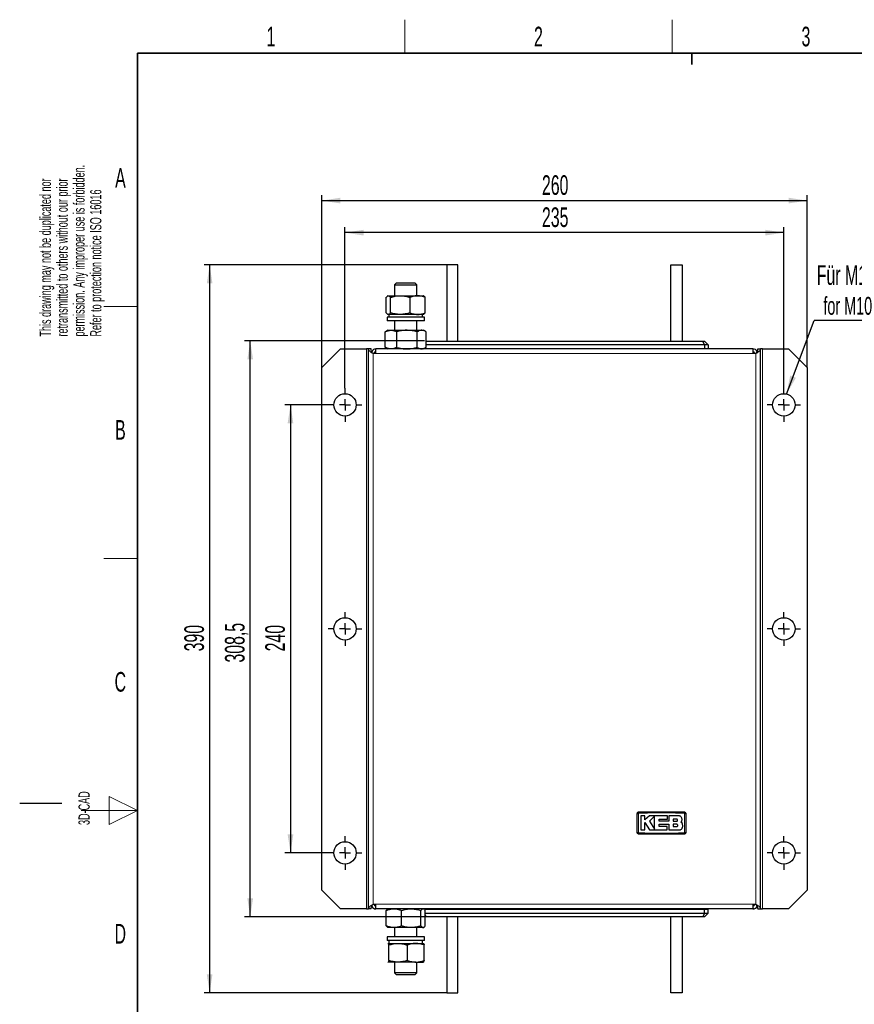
# Model space of a CAD drawing. Header units: millimetres. Extents: x 5 to 418, y 2 to 292.
# Tile 2 of 7: x 5 to 154, y 113 to 288. Entities that reach past the tile are written whole.
import ezdxf

# ---------------------------------------------------------------- set-up
doc = ezdxf.new("R2010")
doc.units = ezdxf.units.MM
doc.layers.add('SLD-0', color=7, linetype='Continuous')
doc.styles.add('SLDTEXTSTYLE0', font='TXT', dxfattribs={"width": 0.605})
doc.dimstyles.new('SLDDIMSTYLE0', dxfattribs={"dimtxt": 3.5, "dimasz": 3.302, "dimexe": 0, "dimexo": 0.0625, "dimgap": 0.875, "dimtad": 1, "dimlfac": 3, "dimrnd": 1e-09, "dimzin": 12, "dimdsep": 46, "dimtxsty": 'SLDTEXTSTYLE0', "dimsah": 1, "dimcen": 0.09, "dimadec": 0, "dimazin": 3, "dimtfac": 1, "dimtofl": 0, "dimtmove": 0, "dimatfit": 3, "dimfxl": 1, "dimfrac": 2, "dimtolj": 1, "dimtzin": 12, "dimarcsym": 0})
doc.dimstyles.new('SLDDIMSTYLE1', dxfattribs={"dimtxt": 0.18, "dimasz": 3.302, "dimexe": 0, "dimexo": 0.0625, "dimgap": 0, "dimtad": 0, "dimtih": 1, "dimtoh": 1, "dimdec": 0, "dimrnd": 1e-09, "dimzin": 0, "dimdsep": 46, "dimtxsty": 'Standard', "dimsah": 1, "dimcen": 0.09, "dimadec": 0, "dimazin": 0, "dimtfac": 3.302, "dimtdec": 0, "dimtofl": 0, "dimtmove": 0, "dimatfit": 3, "dimfxl": 1, "dimfrac": 2, "dimtolj": 1, "dimtzin": 0, "dimarcsym": 0})

# ---------------------------------------------------------------- blocks, each defined once
blk = doc.blocks.new('_D')
at = {"layer": 'SLD-0', "color": 7}
for p, q in [((63.07, 222.7), (63.07, 251.47)), ((141.41, 222.7), (141.41, 251.47)), ((141.41, 250.47), (63.07, 250.47))]:
    blk.add_line(p, q, dxfattribs=at)
for points in [[(63.07, 250.47), (66.38, 249.96), (66.38, 250.98)], [(141.41, 250.47), (138.1, 250.98), (138.1, 249.96)]]:
    blk.add_solid(points, dxfattribs=at)
at = {"layer": 'SLD-0', "color": 7, "insert": (98.23, 254.98), "char_height": 3.5, "attachment_point": 1, "style": 'SLDTEXTSTYLE0'}
blk.add_mtext('235', dxfattribs=at)
blk = doc.blocks.new('_D_1')
at = {"layer": 'SLD-0', "color": 7}
for p, q in [((58.91, 226.37), (58.91, 257.19)), ((145.57, 226.37), (145.57, 257.19)), ((58.91, 256.19), (145.57, 256.19))]:
    blk.add_line(p, q, dxfattribs=at)
for points in [[(58.91, 256.19), (62.21, 255.69), (62.21, 256.7)], [(145.57, 256.19), (142.27, 256.7), (142.27, 255.69)]]:
    blk.add_solid(points, dxfattribs=at)
at = {"layer": 'SLD-0', "color": 7, "insert": (98.23, 260.71), "char_height": 3.5, "attachment_point": 1, "style": 'SLDTEXTSTYLE0'}
blk.add_mtext('260', dxfattribs=at)
blk = doc.blocks.new('_D_2')
at = {"layer": 'SLD-0', "color": 7}
for p, q in [((60.07, 219.7), (52.34, 219.7)), ((53.34, 219.7), (53.34, 139.7)), ((60.07, 139.7), (52.34, 139.7))]:
    blk.add_line(p, q, dxfattribs=at)
for points in [[(53.34, 219.7), (52.83, 216.4), (53.85, 216.4)], [(53.34, 139.7), (53.85, 143), (52.83, 143)]]:
    blk.add_solid(points, dxfattribs=at)
at = {"layer": 'SLD-0', "color": 7, "insert": (48.83, 175.69), "char_height": 3.5, "attachment_point": 1, "rotation": 90, "style": 'SLDTEXTSTYLE0'}
blk.add_mtext('240', dxfattribs=at)
blk = doc.blocks.new('_D_3')
at = {"layer": 'SLD-0', "color": 7}
for p, q in [((77.24, 231.12), (45.15, 231.12)), ((46.15, 128.28), (46.15, 231.12)), ((77.24, 128.28), (45.15, 128.28))]:
    blk.add_line(p, q, dxfattribs=at)
for points in [[(46.15, 231.12), (45.64, 227.82), (46.66, 227.82)], [(46.15, 128.28), (46.66, 131.59), (45.64, 131.59)]]:
    blk.add_solid(points, dxfattribs=at)
at = {"layer": 'SLD-0', "color": 7, "insert": (41.64, 173.69), "char_height": 3.5, "attachment_point": 1, "rotation": 90, "style": 'SLDTEXTSTYLE0'}
blk.add_mtext('308,5', dxfattribs=at)
blk = doc.blocks.new('_D_4')
at = {"layer": 'SLD-0', "color": 7}
for p, q in [((81.24, 244.7), (37.91, 244.7)), ((38.91, 244.7), (38.91, 114.7)), ((81.24, 114.7), (37.91, 114.7))]:
    blk.add_line(p, q, dxfattribs=at)
for points in [[(38.91, 244.7), (38.4, 241.4), (39.41, 241.4)], [(38.91, 114.7), (39.41, 118), (38.4, 118)]]:
    blk.add_solid(points, dxfattribs=at)
at = {"layer": 'SLD-0', "color": 7, "insert": (34.39, 175.69), "char_height": 3.5, "attachment_point": 1, "rotation": 90, "style": 'SLDTEXTSTYLE0'}
blk.add_mtext('390', dxfattribs=at)
blk = doc.blocks.new('SW_NOTE_0')
at = {"layer": 'SLD-0', "color": 0}
blk.add_line((18.31, 0), (0, 0), dxfattribs=at)
at = {"layer": 'SLD-0', "color": 0, "attachment_point": 1, "style": 'SLDTEXTSTYLE0'}
for s, insert, char_height in [('Für M10', (0.48, 9.86), 3.5), ('for M10', (1.67, 4.2), 3.175)]:
    blk.add_mtext(s, dxfattribs=dict(at, insert=insert, char_height=char_height))
blk = doc.blocks.new('SW_CENTERMARKSYMBOL_0')
at = {"layer": 'SLD-0', "color": 0}
for p, q in [((0, 2), (0, 3)), ((-2, 0), (-3, 0)), ((0, 0), (-1, 0)), ((0, 0), (0, 1)), ((0, 0), (0, -1)), ((0, 0), (1, 0)), ((2, 0), (3, 0)), ((0, -2), (0, -3))]:
    blk.add_line(p, q, dxfattribs=at)
blk = doc.blocks.new('SW_CENTERMARKSYMBOL_1')
at = {"layer": 'SLD-0', "color": 0}
for p, q in [((0, 2), (0, 3)), ((-2, 0), (-3, 0)), ((0, 0), (-1, 0)), ((0, 0), (0, 1)), ((0, 0), (0, -1)), ((0, 0), (1, 0)), ((2, 0), (3, 0)), ((0, -2), (0, -3))]:
    blk.add_line(p, q, dxfattribs=at)
blk = doc.blocks.new('SW_CENTERMARKSYMBOL_2')
at = {"layer": 'SLD-0', "color": 0}
for p, q in [((0, 2), (0, 3)), ((-2, 0), (-3, 0)), ((0, 0), (-1, 0)), ((0, 0), (0, 1)), ((0, 0), (0, -1)), ((0, 0), (1, 0)), ((2, 0), (3, 0)), ((0, -2), (0, -3))]:
    blk.add_line(p, q, dxfattribs=at)
blk = doc.blocks.new('SW_CENTERMARKSYMBOL_3')
at = {"layer": 'SLD-0', "color": 0}
for p, q in [((0, 2), (0, 3)), ((-2, 0), (-3, 0)), ((0, 0), (-1, 0)), ((0, 0), (0, 1)), ((0, 0), (0, -1)), ((0, 0), (1, 0)), ((2, 0), (3, 0)), ((0, -2), (0, -3))]:
    blk.add_line(p, q, dxfattribs=at)
blk = doc.blocks.new('SW_CENTERMARKSYMBOL_4')
at = {"layer": 'SLD-0', "color": 0}
for p, q in [((0, 2), (0, 3)), ((-2, 0), (-3, 0)), ((0, 0), (-1, 0)), ((0, 0), (0, 1)), ((0, 0), (0, -1)), ((0, 0), (1, 0)), ((2, 0), (3, 0)), ((0, -2), (0, -3))]:
    blk.add_line(p, q, dxfattribs=at)
blk = doc.blocks.new('SW_CENTERMARKSYMBOL_5')
at = {"layer": 'SLD-0', "color": 0}
for p, q in [((0, 2), (0, 3)), ((-2, 0), (-3, 0)), ((0, 0), (-1, 0)), ((0, 0), (0, 1)), ((0, 0), (0, -1)), ((0, 0), (1, 0)), ((2, 0), (3, 0)), ((0, -2), (0, -3))]:
    blk.add_line(p, q, dxfattribs=at)

msp = doc.modelspace()

# ---------------------------------------------------------------- linework, layer by layer
at = {"color": 7, "linetype": 'Continuous', "lineweight": 25}
for p, q in [((81.2398, 244.7007), (81.2398, 231.1173)), ((83.2398, 244.7007), (81.2398, 244.7007)), ((83.2398, 231.1173), (83.2398, 244.7007)), ((121.2398, 231.1173), (121.2398, 244.7007)), ((121.2398, 244.7007), (123.2398, 244.7007)), ((123.2398, 244.7007), (123.2398, 231.1173)), ((72.2643, 241.5007), (71.9065, 241.1428)), ((71.9065, 241.1428), (71.9065, 239.2007)), ((71.9065, 241.1428), (75.6737, 241.1428)), ((72.2643, 241.5007), (75.3575, 241.5007)), ((75.3575, 241.5007), (75.5486, 241.5007)), ((75.9065, 241.1428), (75.5486, 241.5007)), ((75.6737, 241.1428), (75.9065, 241.1428)), ((75.9065, 239.2007), (75.9065, 241.1428)), ((70.7398, 239.2007), (70.6657, 239.1579)), ((70.7398, 239.2007), (70.8121, 239.2007)), ((70.8121, 239.2007), (72.9422, 239.2007)), ((72.9422, 239.2007), (76.0365, 239.2007)), ((76.0365, 239.2007), (77.0731, 239.2007)), ((77.1472, 239.1579), (77.0731, 239.2007)), ((70.4236, 236.1502), (70.4236, 238.9178)), ((71.2007, 236.1502), (71.2007, 238.9178)), ((74.6836, 236.1502), (74.6836, 238.9178)), ((77.3894, 236.1502), (77.3894, 238.9178)), ((70.6657, 235.9101), (70.7398, 235.8673)), ((70.8121, 235.8673), (70.7398, 235.8673)), ((72.9422, 235.8673), (70.8121, 235.8673)), ((70.9065, 235.8673), (70.9065, 235.3673)), ((76.0365, 235.8673), (72.9422, 235.8673)), ((77.0731, 235.8673), (76.0365, 235.8673)), ((76.9065, 235.3673), (76.9065, 235.8673)), ((77.0731, 235.8673), (77.1472, 235.9101)), ((77.3894, 236.1502), (77.145, 235.9296)), ((70.5731, 235.3673), (70.5731, 234.7007)), ((77.2398, 235.3673), (70.5731, 235.3673)), ((77.2398, 234.7007), (70.5731, 234.7007)), ((71.9065, 234.7007), (71.9065, 233.034)), ((75.9065, 233.034), (75.9065, 234.7007)), ((77.2398, 234.7007), (77.2398, 235.3673)), ((70.397, 232.8282), (70.2598, 232.7512)), ((70.2598, 229.9835), (70.2598, 232.7512)), ((70.7398, 233.034), (70.3899, 232.832)), ((70.7398, 233.034), (71.2881, 233.034)), ((71.2881, 233.034), (74.1397, 233.034)), ((72.3163, 229.9835), (72.3163, 232.7512)), ((74.1397, 233.034), (76.758, 233.034)), ((75.963, 229.9835), (75.963, 232.7512)), ((76.758, 233.034), (77.0731, 233.034)), ((77.423, 232.832), (77.0731, 233.034)), ((77.5531, 229.9835), (77.5531, 232.7512)), ((77.5531, 231.1173), (126.9636, 231.1173)), ((127.2398, 230.4507), (77.5531, 230.4507)), ((127.2398, 230.4507), (126.9636, 231.1173)), ((126.9636, 231.1173), (127.2398, 231.1173)), ((127.9065, 230.4507), (127.2398, 231.1173)), ((127.2398, 230.4507), (127.2398, 229.784)), ((127.9065, 230.4507), (127.2398, 230.4507)), ((127.9065, 230.4507), (127.9065, 229.784)), ((62.2398, 229.7007), (58.9065, 226.3673)), ((62.2398, 229.7007), (66.9065, 229.7007)), ((67.2398, 229.7007), (66.9065, 229.7007)), ((67.2398, 129.7007), (67.2398, 229.7007)), ((67.7398, 229.7007), (67.2398, 229.7007)), ((68.5898, 228.8673), (68.0731, 228.8673)), ((68.4065, 229.7007), (68.3795, 229.6737)), ((68.4065, 229.7007), (68.5898, 229.7007)), ((68.5898, 228.8673), (68.5898, 229.7007)), ((135.8898, 229.7007), (68.5898, 229.7007)), ((70.2598, 229.9835), (70.397, 229.9063)), ((70.3899, 229.9027), (70.7398, 229.7007)), ((77.0731, 229.7007), (77.423, 229.9027)), ((77.2398, 229.784), (127.2398, 229.784)), ((77.4898, 229.784), (77.4898, 229.7007)), ((126.9898, 229.784), (126.9898, 229.7007)), ((127.2398, 229.784), (127.9065, 229.784)), ((135.8898, 229.7007), (136.0731, 229.7007)), ((135.8898, 229.7007), (135.8898, 228.8673)), ((136.4065, 228.8673), (135.8898, 228.8673)), ((136.1001, 229.6737), (136.0731, 229.7007)), ((136.7398, 229.7007), (137.2398, 229.7007)), ((137.2398, 129.7007), (137.2398, 229.7007)), ((137.5731, 229.7007), (137.2398, 229.7007)), ((137.5731, 229.7007), (142.2398, 229.7007)), ((145.5731, 226.3673), (142.2398, 229.7007)), ((58.9065, 133.034), (58.9065, 226.3673)), ((145.5731, 226.3673), (145.5731, 133.034)), ((116.6028, 146.327), (115.8697, 146.327)), ((116.6028, 145.6161), (116.6028, 146.327)), ((117.4371, 146.327), (116.6028, 145.6161)), ((120.6362, 146.327), (117.4371, 146.327)), ((118.3115, 146.2477), (117.4371, 145.3482)), ((120.6362, 145.7249), (120.6362, 146.327)), ((120.868, 146.327), (120.868, 145.3405)), ((122.6312, 146.327), (120.868, 146.327)), ((116.6024, 145.1156), (117.4094, 143.7893)), ((116.6024, 143.7893), (116.6024, 145.1156)), ((117.4371, 145.3482), (118.3115, 143.911)), ((119.1414, 145.7249), (120.6362, 145.7249)), ((119.1414, 145.3405), (119.1414, 145.7249)), ((120.868, 145.3405), (119.1414, 145.3405)), ((119.1418, 144.8156), (120.868, 144.8156)), ((119.1418, 144.3906), (119.1418, 144.8156)), ((120.5764, 144.3906), (119.1418, 144.3906)), ((120.5764, 143.7893), (120.5764, 144.3906)), ((120.868, 144.8156), (120.868, 143.7893)), ((122.2612, 145.7202), (121.6809, 145.7202)), ((121.6809, 145.7202), (121.6809, 145.3482)), ((121.6809, 145.3482), (122.2612, 145.3482)), ((121.6809, 144.8156), (121.6809, 144.3906)), ((122.2612, 144.8156), (121.6809, 144.8156)), ((121.6809, 144.3906), (122.2612, 144.3906)), ((123.2401, 144.9779), (123.0503, 145.2128)), ((115.8697, 143.7893), (116.6024, 143.7893)), ((117.4094, 143.7893), (120.5764, 143.7893)), ((120.868, 143.7893), (122.7603, 143.7893)), ((58.9065, 133.034), (62.2398, 129.7007)), ((142.2398, 129.7007), (145.5731, 133.034)), ((68.0731, 130.534), (68.5898, 130.534)), ((68.5898, 129.7007), (68.5898, 130.534)), ((135.8898, 130.534), (136.4065, 130.534)), ((135.8898, 130.534), (135.8898, 129.7007)), ((66.9065, 129.7007), (62.2398, 129.7007)), ((66.9065, 129.7007), (67.2398, 129.7007)), ((67.7398, 129.7007), (67.2398, 129.7007)), ((68.3795, 129.7276), (68.4065, 129.7007)), ((68.5898, 129.7007), (68.4065, 129.7007)), ((135.8898, 129.7007), (68.5898, 129.7007)), ((70.4337, 126.6502), (70.4337, 129.4178)), ((70.7398, 129.7007), (70.6651, 129.6575)), ((73.1615, 126.6502), (73.1615, 129.4178)), ((76.6342, 126.6502), (76.6342, 129.4178)), ((77.1478, 129.6575), (77.0731, 129.7007)), ((127.2398, 129.6173), (77.2398, 129.6173)), ((77.3792, 126.6502), (77.3792, 129.4178)), ((77.3792, 128.9507), (127.2398, 128.9507)), ((77.3792, 128.6141), (77.5159, 128.284)), ((77.4898, 129.6173), (77.4898, 129.7007)), ((127.2398, 128.9507), (126.9636, 128.284)), ((126.9898, 129.6173), (126.9898, 129.7007)), ((127.2398, 128.9507), (127.2398, 129.6173)), ((127.9065, 129.6173), (127.2398, 129.6173)), ((127.2398, 128.9507), (127.9065, 128.9507)), ((127.9065, 128.9507), (127.2398, 128.284)), ((127.9065, 128.9507), (127.9065, 129.6173)), ((136.0731, 129.7007), (135.8898, 129.7007)), ((136.0731, 129.7007), (136.1001, 129.7276)), ((136.7398, 129.7007), (137.2398, 129.7007)), ((137.2398, 129.7007), (137.5731, 129.7007)), ((142.2398, 129.7007), (137.5731, 129.7007)), ((77.5159, 128.284), (77.3792, 128.284)), ((126.9636, 128.284), (77.5159, 128.284)), ((81.2398, 128.284), (81.2398, 114.7007)), ((83.2398, 114.7007), (83.2398, 128.284)), ((121.2398, 114.7007), (121.2398, 128.284)), ((123.2398, 128.284), (123.2398, 114.7007)), ((127.2398, 128.284), (126.9636, 128.284)), ((70.6656, 126.4102), (70.7398, 126.3673)), ((71.7976, 126.3673), (70.7398, 126.3673)), ((74.8979, 126.3673), (71.7976, 126.3673)), ((71.9065, 126.3673), (71.9065, 124.7007)), ((77.0067, 126.3673), (74.8979, 126.3673)), ((75.9065, 124.7007), (75.9065, 126.3673)), ((77.0731, 126.3673), (77.0067, 126.3673)), ((77.0731, 126.3673), (77.1474, 126.4102)), ((70.5731, 124.7007), (70.5731, 124.034)), ((77.2398, 124.7007), (70.5731, 124.7007)), ((77.2398, 124.034), (70.5731, 124.034)), ((70.7398, 123.534), (70.7295, 123.5281)), ((70.7296, 123.5175), (70.7501, 123.534)), ((70.7501, 123.534), (72.5489, 123.534)), ((70.8972, 120.4835), (70.8972, 123.2512)), ((70.9065, 124.034), (70.9065, 123.534)), ((72.5489, 123.534), (75.7053, 123.534)), ((74.2007, 120.4835), (74.2007, 123.2512)), ((75.7053, 123.534), (77.0691, 123.534)), ((76.9065, 123.534), (76.9065, 124.034)), ((77.0834, 123.5281), (77.0731, 123.534)), ((77.21, 120.4835), (77.21, 123.2512)), ((77.2398, 124.034), (77.2398, 124.7007)), ((70.7295, 120.2066), (70.7398, 120.2007)), ((70.7501, 120.2007), (70.7297, 120.232)), ((72.5489, 120.2007), (70.7501, 120.2007)), ((71.9065, 120.2007), (71.9065, 118.2585)), ((75.7053, 120.2007), (72.5489, 120.2007)), ((75.7053, 120.2007), (77.0691, 120.2007)), ((75.9065, 118.2585), (75.9065, 120.2007)), ((77.0731, 120.2007), (77.0834, 120.2066)), ((71.9065, 118.2585), (72.2643, 117.9007)), ((75.208, 118.2585), (71.9065, 118.2585)), ((74.9752, 117.9007), (72.2643, 117.9007)), ((75.5486, 117.9007), (74.9752, 117.9007)), ((75.9065, 118.2585), (75.208, 118.2585)), ((75.5486, 117.9007), (75.9065, 118.2585)), ((81.2398, 114.7007), (83.2398, 114.7007)), ((123.2398, 114.7007), (121.2398, 114.7007))]:
    msp.add_line(p, q, dxfattribs=at)
at = {"color": 7, "linetype": 'Continuous', "lineweight": 18}
for p, q in [((66.9065, 229.7007), (66.9065, 129.7007)), ((68.0731, 228.8673), (68.0731, 130.534)), ((135.8898, 228.8673), (68.5898, 228.8673)), ((136.4065, 130.534), (136.4065, 228.8673)), ((137.5731, 129.7007), (137.5731, 229.7007)), ((68.5898, 130.534), (135.8898, 130.534))]:
    msp.add_line(p, q, dxfattribs=at)
at = {"color": 7, "linetype": 'Continuous', "lineweight": 25}
for centre in [(63.0731, 219.7007), (141.4065, 219.7007), (63.0731, 179.7007), (141.4065, 179.7007), (63.0731, 139.7007), (141.4065, 139.7007)]:
    msp.add_circle(centre, 2, dxfattribs=at)
for centre, radius, start, end in [((68.5898, 228.8673), 0.8333, 90, 152.822655), ((68.5898, 228.8673), 0.3333, 90, 180), ((68.9065, 228.534), 0.6667, 118.35935, 150), ((135.8898, 228.8673), 0.8333, 27.166059, 90), ((135.8898, 228.8673), 0.3333, 0, 90), ((68.5898, 130.534), 0.8333, 207.312837, 270), ((68.5898, 130.534), 0.3333, 180, 270), ((68.9065, 130.8673), 0.6667, 210, 241.64065), ((135.8898, 130.534), 0.3333, 270, 360), ((135.8898, 130.534), 0.8333, 270, 332.822655)]:
    msp.add_arc(centre, radius, start, end, dxfattribs=at)
at = {"color": 7, "linetype": 'Continuous', "lineweight": 18}
for centre, radius, start, end in [((115.4124, 141.8723), 4.8315, 89.328019, 92.047607), ((120.266, 146.8614), 4.696, 177.893288, 180.691365), ((118.8803, 146.8614), 4.696, 359.308621, 2.106755), ((123.7338, 141.8721), 4.8317, 87.952474, 90.671954), ((115.4124, 148.1926), 4.8283, 267.951047, 270.672418), ((120.2635, 143.2066), 4.6936, 179.308283, 182.10781), ((118.8803, 143.2066), 4.696, 357.893277, 0.691368), ((123.7338, 148.196), 4.8317, 269.328049, 272.047515)]:
    msp.add_arc(centre, radius, start, end, dxfattribs=at)
at = {"color": 7, "linetype": 'Continuous', "lineweight": 25}
for points, knots in [([(70.4236, 238.9178), (70.452, 238.9544), (70.5292, 239.0538), (70.6588, 239.1722), (70.7608, 239.1912), (70.8121, 239.2007)], [0, 0, 0, 0, 0.22409136, 0.60954611, 1, 1, 1, 1]), ([(70.8121, 239.2007), (70.844, 239.1969), (70.9254, 239.1873), (71.056, 239.0981), (71.1523, 238.9781), (71.2007, 238.9178)], [0, 0, 0, 0, 0.242154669, 0.619004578, 1, 1, 1, 1]), ([(71.2007, 238.9178), (71.4835, 238.9947), (71.91, 239.1106), (72.4956, 239.1886), (72.793, 239.1966), (72.9422, 239.2007)], [0, 0, 0, 0, 0.49525132, 0.7468182, 1, 1, 1, 1]), ([(72.9422, 239.2007), (72.9835, 239.2004), (73.1601, 239.199), (73.4726, 239.1774), (74.0163, 239.1013), (74.4159, 238.9914), (74.6836, 238.9178)], [0, 0, 0, 0, 0.07007027, 0.29986903, 0.53092964, 1, 1, 1, 1]), ([(76.0365, 239.2007), (76.0044, 239.2004), (75.8672, 239.199), (75.6244, 239.1774), (75.202, 239.1013), (74.8916, 238.9914), (74.6836, 238.9178)], [0, 0, 0, 0, 0.07007027, 0.29986903, 0.53092964, 1, 1, 1, 1]), ([(77.3894, 238.9178), (77.1696, 238.9969), (76.7262, 239.1564), (76.2678, 239.1858), (76.0365, 239.2007)], [0, 0, 0, 0, 0.495457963, 1, 1, 1, 1]), ([(77.1454, 239.15), (77.1782, 239.1315), (77.2608, 239.085), (77.341, 238.9807), (77.3894, 238.9178)], [0, 0, 0, 0, 0.39692552, 1, 1, 1, 1]), ([(70.8121, 235.8673), (70.7101, 235.9018), (70.5785, 235.9463), (70.452, 236.1128), (70.4236, 236.1502)], [0, 0, 0, 0, 0.775607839, 1, 1, 1, 1]), ([(71.2007, 236.1502), (71.1528, 236.0904), (71.0564, 235.9704), (70.9259, 235.8808), (70.844, 235.8711), (70.8121, 235.8673)], [0, 0, 0, 0, 0.37717938, 0.75784492, 1, 1, 1, 1]), ([(72.9422, 235.8673), (72.9009, 235.8677), (72.7242, 235.869), (72.4118, 235.8906), (71.868, 235.9667), (71.4684, 236.0766), (71.2007, 236.1502)], [0, 0, 0, 0, 0.070070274, 0.29986903, 0.530929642, 1, 1, 1, 1]), ([(74.6836, 236.1502), (74.4008, 236.0733), (73.9744, 235.9575), (73.3887, 235.8794), (73.0914, 235.8714), (72.9422, 235.8673)], [0, 0, 0, 0, 0.49525132, 0.7468182, 1, 1, 1, 1]), ([(74.6836, 236.1502), (74.9033, 236.0711), (75.3468, 235.9116), (75.8052, 235.8822), (76.0365, 235.8673)], [0, 0, 0, 0, 0.49545796, 1, 1, 1, 1]), ([(76.0365, 235.8673), (76.0686, 235.8677), (76.3114, 235.8702), (76.7693, 235.932), (77.1814, 236.077), (77.3894, 236.1502)], [0, 0, 0, 0, 0.070091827, 0.530785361, 1, 1, 1, 1]), ([(70.2598, 232.7512), (70.4268, 232.828), (70.6786, 232.9439), (71.0244, 233.022), (71.2, 233.03), (71.2881, 233.034)], [0, 0, 0, 0, 0.49525132, 0.7468182, 1, 1, 1, 1]), ([(71.2881, 233.034), (71.3125, 233.0337), (71.4168, 233.0323), (71.6013, 233.0108), (71.9223, 232.9346), (72.1583, 232.8248), (72.3163, 232.7512)], [0, 0, 0, 0, 0.07007027, 0.29986903, 0.53092964, 1, 1, 1, 1]), ([(74.1397, 233.034), (74.0964, 233.0337), (73.9114, 233.0323), (73.5843, 233.0108), (73.015, 232.9346), (72.5966, 232.8248), (72.3163, 232.7512)], [0, 0, 0, 0, 0.07007027, 0.29986903, 0.53092964, 1, 1, 1, 1]), ([(75.963, 232.7512), (75.6668, 232.8302), (75.0692, 232.9898), (74.4514, 233.0192), (74.1397, 233.034)], [0, 0, 0, 0, 0.49545796, 1, 1, 1, 1]), ([(76.758, 233.034), (76.6929, 233.0302), (76.5264, 233.0206), (76.2592, 232.9314), (76.0621, 232.8115), (75.963, 232.7512)], [0, 0, 0, 0, 0.24215467, 0.61900458, 1, 1, 1, 1]), ([(77.5531, 232.7512), (77.495, 232.7877), (77.3368, 232.8871), (77.0719, 233.0056), (76.8631, 233.0245), (76.758, 233.034)], [0, 0, 0, 0, 0.22409136, 0.60954611, 1, 1, 1, 1]), ([(71.2881, 229.7007), (71.2637, 229.701), (71.1594, 229.7023), (70.9749, 229.7239), (70.6538, 229.8001), (70.4179, 229.9099), (70.2598, 229.9835)], [0, 0, 0, 0, 0.07007027, 0.29986903, 0.53092964, 1, 1, 1, 1]), ([(72.3163, 229.9835), (72.1494, 229.9067), (71.8976, 229.7908), (71.5518, 229.7127), (71.3762, 229.7047), (71.2881, 229.7007)], [0, 0, 0, 0, 0.49525132, 0.7468182, 1, 1, 1, 1]), ([(72.3163, 229.9835), (72.6125, 229.9045), (73.2101, 229.7449), (73.8279, 229.7155), (74.1397, 229.7007)], [0, 0, 0, 0, 0.49545796, 1, 1, 1, 1]), ([(74.1397, 229.7007), (74.1829, 229.701), (74.5102, 229.7036), (75.1272, 229.7653), (75.6827, 229.9103), (75.963, 229.9835)], [0, 0, 0, 0, 0.07009183, 0.53078536, 1, 1, 1, 1]), ([(75.963, 229.9835), (76.1616, 229.8691), (76.4238, 229.7182), (76.6928, 229.7041), (76.758, 229.7007)], [0, 0, 0, 0, 0.75761353, 1, 1, 1, 1]), ([(76.758, 229.7007), (76.9668, 229.7352), (77.236, 229.7796), (77.495, 229.9461), (77.5531, 229.9835)], [0, 0, 0, 0, 0.77560784, 1, 1, 1, 1]), ([(137.2398, 229.7007), (137.2268, 229.6299), (137.2007, 229.4883), (137.0008, 229.276), (136.7233, 229.0688), (136.5093, 228.9327), (136.4065, 228.8673)], [0, 0, 0, 0, 0.25469201, 0.50958384, 0.76447681, 1, 1, 1, 1]), ([(136.7398, 229.7007), (136.7305, 229.6052), (136.7159, 229.454), (136.628, 229.2462), (136.5301, 229.0638), (136.4503, 228.937), (136.4065, 228.8673)], [0, 0, 0, 0, 0.3428913, 0.54320464, 0.74928718, 1, 1, 1, 1]), ([(115.2398, 146.7007), (115.2435, 146.7381), (115.2508, 146.8131), (115.3083, 146.913), (115.3929, 146.9884), (115.4866, 147.0283), (115.5485, 147.0324), (115.5731, 147.034)], [0, 0, 0, 0, 0.21467278, 0.42935247, 0.64402667, 0.85869575, 1, 1, 1, 1]), ([(115.2398, 143.3673), (115.2398, 143.7218), (115.2398, 144.4545), (115.2398, 145.5657), (115.2398, 146.3223), (115.2398, 146.7007)], [0, 0, 0, 0, 0.31897789, 0.65947635, 1, 1, 1, 1]), ([(115.5731, 147.034), (116.9064, 147.034), (119.573, 147.034), (122.2397, 147.034), (123.5731, 147.034)], [0, 0, 0, 0, 0.499960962, 1, 1, 1, 1]), ([(115.8697, 146.327), (115.8697, 145.98), (115.8697, 145.1341), (115.8697, 144.2881), (115.8697, 143.7893)], [0, 0, 0, 0, 0.410329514, 1, 1, 1, 1]), ([(118.3115, 143.911), (118.3115, 144.258), (118.3115, 145.0368), (118.3115, 145.8158), (118.3115, 146.2477)], [0, 0, 0, 0, 0.445477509, 1, 1, 1, 1]), ([(123.2401, 145.7182), (123.2334, 145.7866), (123.2199, 145.9234), (123.115, 146.1058), (122.9606, 146.2436), (122.7894, 146.3166), (122.6762, 146.3241), (122.6312, 146.327)], [0, 0, 0, 0, 0.21458998, 0.42917873, 0.64379751, 0.85844062, 1, 1, 1, 1]), ([(123.5731, 147.034), (123.6106, 147.0303), (123.6855, 147.023), (123.7854, 146.9655), (123.8608, 146.8809), (123.9008, 146.7872), (123.9048, 146.7253), (123.9065, 146.7007)], [0, 0, 0, 0, 0.214672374, 0.429352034, 0.64402618, 0.858695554, 1, 1, 1, 1]), ([(123.9065, 146.7007), (123.9065, 146.3463), (123.9065, 145.6135), (123.9065, 144.5024), (123.9065, 143.7457), (123.9065, 143.3673)], [0, 0, 0, 0, 0.31897788, 0.65947634, 1, 1, 1, 1]), ([(122.2612, 145.3482), (122.2822, 145.3502), (122.3241, 145.3544), (122.3798, 145.3865), (122.4221, 145.4338), (122.4462, 145.4929), (122.4495, 145.5565), (122.4315, 145.6175), (122.3943, 145.6692), (122.3422, 145.7054), (122.2949, 145.7191), (122.2677, 145.7199), (122.2612, 145.7202)], [0, 0, 0, 0, 0.10757797, 0.21515507, 0.32274136, 0.43026461, 0.53768061, 0.64498658, 0.75221303, 0.85941075, 0.96664052, 1, 1, 1, 1]), ([(122.2612, 144.3906), (122.2851, 144.3929), (122.3329, 144.3976), (122.3965, 144.4343), (122.4449, 144.4882), (122.4725, 144.5555), (122.4764, 144.628), (122.456, 144.6978), (122.4137, 144.7569), (122.3543, 144.7986), (122.3001, 144.8143), (122.2687, 144.8154), (122.2612, 144.8156)], [0, 0, 0, 0, 0.10735873, 0.21472097, 0.32200304, 0.42922335, 0.53643727, 0.64369731, 0.75104592, 0.85850264, 0.96605129, 1, 1, 1, 1]), ([(123.0503, 145.2128), (123.0968, 145.2691), (123.1897, 145.3817), (123.2421, 145.5657), (123.2406, 145.6782), (123.2401, 145.7182)], [0, 0, 0, 0, 0.391965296, 0.783944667, 1, 1, 1, 1]), ([(123.2825, 144.1398), (123.316, 144.2336), (123.3831, 144.421), (123.3644, 144.7213), (123.2806, 144.8943), (123.2401, 144.9779)], [0, 0, 0, 0, 0.34078213, 0.68156868, 1, 1, 1, 1]), ([(115.5731, 143.034), (115.5357, 143.0377), (115.4607, 143.0451), (115.3608, 143.1025), (115.2854, 143.1871), (115.2455, 143.2808), (115.2414, 143.3428), (115.2398, 143.3673)], [0, 0, 0, 0, 0.214672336, 0.429351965, 0.644026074, 0.858695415, 1, 1, 1, 1]), ([(123.5731, 143.034), (122.2399, 143.034), (119.5732, 143.034), (116.9066, 143.034), (115.5731, 143.034)], [0, 0, 0, 0, 0.49996096, 1, 1, 1, 1]), ([(122.7603, 143.7893), (122.8238, 143.7955), (122.9507, 143.8079), (123.1189, 143.9053), (123.2282, 144.0244), (123.2688, 144.1108), (123.2825, 144.1398)], [0, 0, 0, 0, 0.28512532, 0.57025159, 0.85535534, 1, 1, 1, 1]), ([(123.9065, 143.3673), (123.9028, 143.3299), (123.8954, 143.2549), (123.8379, 143.155), (123.7534, 143.0797), (123.6596, 143.0397), (123.5977, 143.0356), (123.5731, 143.034)], [0, 0, 0, 0, 0.214672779, 0.429352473, 0.644026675, 0.858695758, 1, 1, 1, 1]), ([(70.4337, 129.4178), (70.5334, 129.4544), (70.8047, 129.5538), (71.2592, 129.6722), (71.6174, 129.6912), (71.7976, 129.7007)], [0, 0, 0, 0, 0.22409136, 0.60954611, 1, 1, 1, 1]), ([(70.4337, 129.4178), (70.494, 129.5028), (70.5723, 129.6131), (70.6533, 129.6397), (70.6719, 129.6458)], [0, 0, 0, 0, 0.77025574, 1, 1, 1, 1]), ([(71.7976, 129.7007), (71.9093, 129.6969), (72.195, 129.6873), (72.6533, 129.5981), (72.9915, 129.4781), (73.1615, 129.4178)], [0, 0, 0, 0, 0.24215467, 0.61900458, 1, 1, 1, 1]), ([(73.1615, 129.4178), (73.4434, 129.4947), (73.8686, 129.6106), (74.4526, 129.6886), (74.7491, 129.6966), (74.8979, 129.7007)], [0, 0, 0, 0, 0.49525132, 0.746818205, 1, 1, 1, 1]), ([(74.8979, 129.7007), (74.939, 129.7004), (75.1152, 129.699), (75.4267, 129.6774), (75.9689, 129.6013), (76.3673, 129.4914), (76.6342, 129.4178)], [0, 0, 0, 0, 0.07007027, 0.29986903, 0.53092964, 1, 1, 1, 1]), ([(77.0067, 129.7007), (76.9979, 129.7004), (76.9601, 129.699), (76.8933, 129.6774), (76.7769, 129.6013), (76.6915, 129.4914), (76.6342, 129.4178)], [0, 0, 0, 0, 0.070070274, 0.29986903, 0.530929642, 1, 1, 1, 1]), ([(77.3792, 129.4178), (77.3189, 129.5028), (77.2406, 129.6131), (77.1596, 129.6397), (77.141, 129.6458)], [0, 0, 0, 0, 0.77025574, 1, 1, 1, 1]), ([(71.7976, 126.3673), (71.4394, 126.4018), (70.9776, 126.4463), (70.5334, 126.6128), (70.4337, 126.6502)], [0, 0, 0, 0, 0.77560784, 1, 1, 1, 1]), ([(70.6719, 126.4212), (70.65, 126.4299), (70.5691, 126.4622), (70.4908, 126.5709), (70.4337, 126.6502)], [0, 0, 0, 0, 0.27055875, 1, 1, 1, 1]), ([(73.1615, 126.6502), (72.9932, 126.5904), (72.6551, 126.4704), (72.1967, 126.3808), (71.9093, 126.3711), (71.7976, 126.3673)], [0, 0, 0, 0, 0.37717938, 0.75784492, 1, 1, 1, 1]), ([(74.8979, 126.3673), (74.8567, 126.3677), (74.6805, 126.369), (74.369, 126.3906), (73.8268, 126.4667), (73.4284, 126.5766), (73.1615, 126.6502)], [0, 0, 0, 0, 0.07007027, 0.29986903, 0.53092964, 1, 1, 1, 1]), ([(76.6342, 126.6502), (76.3523, 126.5733), (75.9271, 126.4575), (75.3431, 126.3794), (75.0466, 126.3714), (74.8979, 126.3673)], [0, 0, 0, 0, 0.49525132, 0.7468182, 1, 1, 1, 1]), ([(76.6342, 126.6502), (76.6947, 126.5711), (76.8168, 126.4116), (76.943, 126.3822), (77.0067, 126.3673)], [0, 0, 0, 0, 0.49545796, 1, 1, 1, 1]), ([(77.0067, 126.3673), (77.0155, 126.3677), (77.0824, 126.3702), (77.2085, 126.432), (77.3219, 126.577), (77.3792, 126.6502)], [0, 0, 0, 0, 0.070091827, 0.530785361, 1, 1, 1, 1]), ([(70.7501, 123.534), (70.7621, 123.5302), (70.7929, 123.5206), (70.8424, 123.4314), (70.8788, 123.3115), (70.8972, 123.2512)], [0, 0, 0, 0, 0.24215467, 0.61900458, 1, 1, 1, 1]), ([(70.8972, 123.2512), (71.1654, 123.328), (71.5699, 123.4439), (72.1254, 123.522), (72.4074, 123.53), (72.5489, 123.534)], [0, 0, 0, 0, 0.49525132, 0.7468182, 1, 1, 1, 1]), ([(72.5489, 123.534), (72.5881, 123.5337), (72.7557, 123.5323), (73.052, 123.5108), (73.5678, 123.4346), (73.9468, 123.3248), (74.2007, 123.2512)], [0, 0, 0, 0, 0.07007027, 0.29986903, 0.53092964, 1, 1, 1, 1]), ([(75.7053, 123.534), (75.6697, 123.5337), (75.517, 123.5323), (75.247, 123.5108), (74.7772, 123.4346), (74.432, 123.3248), (74.2007, 123.2512)], [0, 0, 0, 0, 0.07007027, 0.29986903, 0.53092964, 1, 1, 1, 1]), ([(77.21, 123.2512), (76.9656, 123.3302), (76.4724, 123.4898), (75.9626, 123.5192), (75.7053, 123.534)], [0, 0, 0, 0, 0.49545796, 1, 1, 1, 1]), ([(77.0629, 123.534), (77.0749, 123.5302), (77.1057, 123.5206), (77.1552, 123.4314), (77.1916, 123.3115), (77.21, 123.2512)], [0, 0, 0, 0, 0.24215467, 0.61900458, 1, 1, 1, 1]), ([(70.8972, 120.4835), (70.879, 120.4238), (70.8425, 120.3037), (70.7931, 120.2141), (70.7621, 120.2044), (70.7501, 120.2007)], [0, 0, 0, 0, 0.37717938, 0.75784492, 1, 1, 1, 1]), ([(72.5489, 120.2007), (72.5098, 120.201), (72.3422, 120.2023), (72.0458, 120.2239), (71.5301, 120.3001), (71.1511, 120.4099), (70.8972, 120.4835)], [0, 0, 0, 0, 0.070070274, 0.29986903, 0.530929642, 1, 1, 1, 1]), ([(74.2007, 120.4835), (73.9325, 120.4067), (73.528, 120.2908), (72.9725, 120.2127), (72.6904, 120.2047), (72.5489, 120.2007)], [0, 0, 0, 0, 0.49525132, 0.7468182, 1, 1, 1, 1]), ([(74.2007, 120.4835), (74.445, 120.4045), (74.9382, 120.2449), (75.4481, 120.2155), (75.7053, 120.2007)], [0, 0, 0, 0, 0.49545796, 1, 1, 1, 1]), ([(75.7053, 120.2007), (75.741, 120.201), (76.0111, 120.2036), (76.5203, 120.2653), (76.9787, 120.4103), (77.21, 120.4835)], [0, 0, 0, 0, 0.07009183, 0.53078536, 1, 1, 1, 1]), ([(77.21, 120.4835), (77.1732, 120.3691), (77.1247, 120.2182), (77.0749, 120.2041), (77.0629, 120.2007)], [0, 0, 0, 0, 0.75761353, 1, 1, 1, 1])]:
    msp.add_open_spline(points, degree=3, knots=knots, dxfattribs=at)
for points in [[(68.0731, 228.8673), (67.9639, 228.9368), (67.7455, 229.0757), (67.4701, 229.284), (67.2774, 229.4923), (67.2523, 229.6312), (67.2398, 229.7007)], [(68.0731, 228.8673), (68.0294, 228.9368), (67.9421, 229.0757), (67.8319, 229.284), (67.7548, 229.4923), (67.7448, 229.6312), (67.7398, 229.7007)], [(67.2398, 129.7007), (67.2523, 129.7701), (67.2774, 129.909), (67.4701, 130.1173), (67.7455, 130.3257), (67.9639, 130.4646), (68.0731, 130.534)], [(67.7398, 129.7007), (67.7448, 129.7701), (67.7548, 129.909), (67.8319, 130.1173), (67.9421, 130.3257), (68.0294, 130.4646), (68.0731, 130.534)], [(136.4065, 130.534), (136.5157, 130.4646), (136.734, 130.3257), (137.0095, 130.1173), (137.2022, 129.909), (137.2273, 129.7701), (137.2398, 129.7007)], [(136.4065, 130.534), (136.4501, 130.4646), (136.5375, 130.3257), (136.6477, 130.1173), (136.7248, 129.909), (136.7348, 129.7701), (136.7398, 129.7007)]]:
    msp.add_open_spline(points, degree=3, dxfattribs=at)
at = {"color": 7, "linetype": 'Continuous', "lineweight": 18}
for points, knots in [([(115.4691, 146.7034), (115.4653, 146.3245), (115.4576, 145.5665), (115.458, 144.4535), (115.4655, 143.7195), (115.4691, 143.3646)], [0, 0, 0, 0, 0.34049866, 0.68104892, 1, 1, 1, 1]), ([(115.5703, 146.8047), (115.5629, 146.8041), (115.5442, 146.8027), (115.516, 146.7903), (115.4904, 146.7674), (115.4728, 146.7373), (115.4703, 146.7147), (115.4691, 146.7034)], [0, 0, 0, 0, 0.14056698, 0.35532785, 0.57084385, 0.7860438, 1, 1, 1, 1]), ([(123.576, 146.8047), (122.2416, 146.8182), (119.573, 146.8453), (116.9045, 146.8182), (115.5703, 146.8047)], [0, 0, 0, 0, 0.50003904, 1, 1, 1, 1]), ([(123.6772, 146.7034), (123.6766, 146.7108), (123.6751, 146.7295), (123.6628, 146.7578), (123.6399, 146.7834), (123.6098, 146.801), (123.5872, 146.8035), (123.576, 146.8047)], [0, 0, 0, 0, 0.140656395, 0.355502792, 0.571031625, 0.786170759, 1, 1, 1, 1]), ([(123.6772, 143.3646), (123.681, 143.7435), (123.6886, 144.5015), (123.6882, 145.6145), (123.6808, 146.3485), (123.6772, 146.7034)], [0, 0, 0, 0, 0.3404988, 0.68104949, 1, 1, 1, 1]), ([(115.4691, 143.3646), (115.4697, 143.3572), (115.4711, 143.3385), (115.4834, 143.3102), (115.5063, 143.2847), (115.5364, 143.267), (115.559, 143.2645), (115.5703, 143.2633)], [0, 0, 0, 0, 0.140656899, 0.355503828, 0.57103286, 0.786171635, 1, 1, 1, 1]), ([(115.5703, 143.2633), (116.9047, 143.2498), (119.5732, 143.2227), (122.2418, 143.2498), (123.576, 143.2633)], [0, 0, 0, 0, 0.50003916, 1, 1, 1, 1]), ([(123.576, 143.2633), (123.5833, 143.2639), (123.602, 143.2653), (123.6303, 143.2777), (123.6558, 143.3006), (123.6734, 143.3307), (123.6759, 143.3533), (123.6772, 143.3646)], [0, 0, 0, 0, 0.140566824, 0.35532754, 0.570843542, 0.786043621, 1, 1, 1, 1])]:
    msp.add_open_spline(points, degree=3, knots=knots, dxfattribs=at)
at = {"layer": 'SLD-0', "lineweight": 18}
for p, q in [((73.75, 282.5), (73.75, 288.5)), ((121.5, 282.5), (121.5, 288.5)), ((20, 237.25), (26, 237.25)), ((20, 192.25), (26, 192.25)), ((26, 147.25), (21, 149.75)), ((21, 149.75), (21, 144.75)), ((16, 147.25), (26, 147.25)), ((21, 144.75), (26, 147.25))]:
    msp.add_line(p, q, dxfattribs=at)
at = {"layer": 'SLD-0', "lineweight": 35}
for p, q in [((408, 282.5), (26, 282.5)), ((26, 282.5), (26, 12))]:
    msp.add_line(p, q, dxfattribs=at)
at = {"layer": 'SLD-0'}
for p, q in [((125, 280.5), (125, 282.5)), ((125, 282.5), (125, 280.5)), ((12.5, 148.5), (5, 148.5))]:
    msp.add_line(p, q, dxfattribs=at)

# ---------------------------------------------------------------- block references
at = {"layer": 'SLD-0', "color": 7}
for name, p in [('SW_NOTE_0', (146.7989, 234.7836)), ('SW_CENTERMARKSYMBOL_0', (63.0731, 219.7007)), ('SW_CENTERMARKSYMBOL_1', (141.4065, 219.7007)), ('SW_CENTERMARKSYMBOL_3', (63.0731, 179.7007)), ('SW_CENTERMARKSYMBOL_2', (141.4065, 179.7007)), ('SW_CENTERMARKSYMBOL_4', (63.0731, 139.7007)), ('SW_CENTERMARKSYMBOL_5', (141.4065, 139.7007))]:
    msp.add_blockref(name, p, dxfattribs=at)

# ---------------------------------------------------------------- texts
at = {"layer": 'SLD-0', "char_height": 3.5, "attachment_point": 2, "style": 'SLDTEXTSTYLE0'}
for s, insert in [('1', (49.8527, 287.243)), ('2', (97.6027, 287.243)), ('3', (145.3527, 287.243)), ('A', (22.9816, 262.0011)), ('B', (22.9816, 217.0011)), ('C', (22.9597, 172.0011)), ('D', (22.9597, 127.0011))]:
    msp.add_mtext(s, dxfattribs=dict(at, insert=insert))
at = {"layer": 'SLD-0', "char_height": 2, "attachment_point": 1, "rotation": 90, "style": 'SLDTEXTSTYLE0'}
for s, insert in [('permission. Any improper use is forbidden.', (14.5783, 231.9088)), ('retransmitted to others without our prior', (11.5783, 231.9088)), ('This drawing may not be duplicated nor', (8.5783, 231.9088)), ('Refer to protection notice ISO 16016', (17.5783, 231.9088)), ('3D-CAD', (15.4939, 144.6806))]:
    msp.add_mtext(s, dxfattribs=dict(at, insert=insert))

# ---------------------------------------------------------------- dimensions: what is measured, and where the dimension line sits
at = {"layer": 'SLD-0', "color": 7}
for base, p1, p2, picture, middle in [((145.5731, 256.195), (58.9065, 226.3673), (145.5731, 226.3673), '_D_1', (102.2398, 256.195)), ((63.0731, 250.4724), (141.4065, 222.7007), (63.0731, 222.7007), '_D', (102.2398, 250.4724))]:
    dim = msp.add_linear_dim(base=base, p1=p1, p2=p2, dimstyle='SLDDIMSTYLE0', dxfattribs=at)
    dim.commit()
    dim.dimension.update_dxf_attribs({"geometry": picture, "text_midpoint": middle, "dimtype": 160})
for base, p1, p2, picture, middle in [((38.9065, 114.7007), (81.2398, 244.7007), (81.2398, 114.7007), '_D_4', (38.9065, 179.7007)), ((46.1507, 231.1173), (77.2398, 128.284), (77.2398, 231.1173), '_D_3', (46.1507, 179.7007)), ((53.3421, 139.7007), (60.0731, 219.7007), (60.0731, 139.7007), '_D_2', (53.3421, 179.7007))]:
    dim = msp.add_linear_dim(base=base, p1=p1, p2=p2, angle=90, dimstyle='SLDDIMSTYLE0', dxfattribs=at)
    dim.commit()
    dim.dimension.update_dxf_attribs({"geometry": picture, "text_midpoint": middle, "dimtype": 160})

# ---------------------------------------------------------------- leaders
msp.add_leader([(141.8926, 221.6407), (146.7989, 234.7836)], dimstyle='SLDDIMSTYLE1', dxfattribs=at)

doc.saveas('drawing.dxf')
